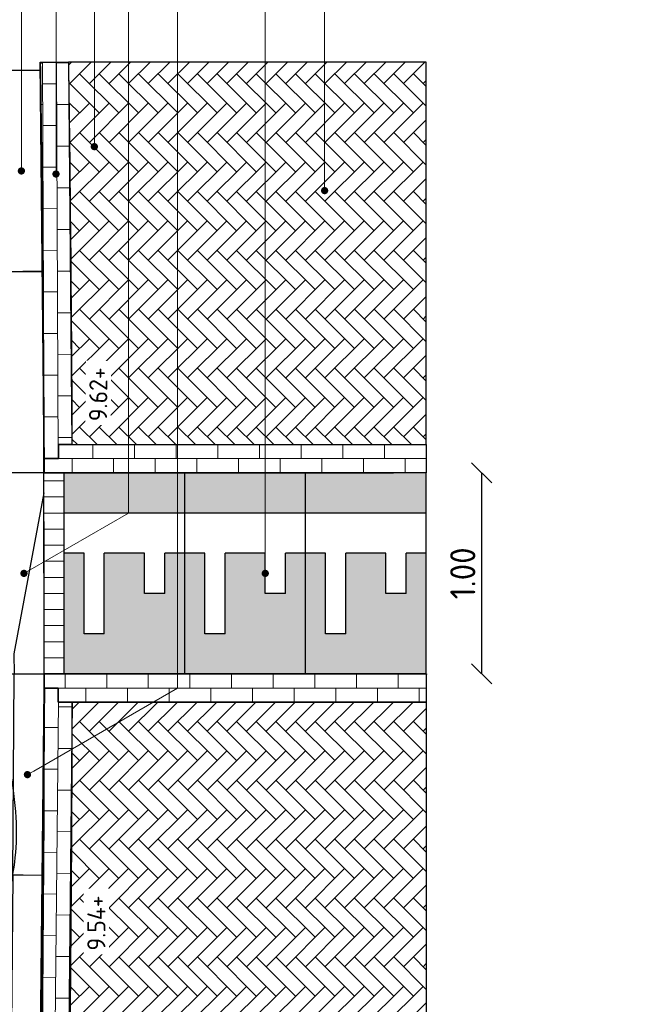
# Model space of a CAD drawing. Header units: metres. Extents: x -890 to 5635, y -951 to 6976.
# Tile 32 of 58: x 39.49 to 42.57, y 14.84 to 19.74. Entities that reach past the tile are written whole.
import ezdxf
from ezdxf import colors
from ezdxf.entities.mleader import LeaderData, LeaderLine
from ezdxf.math import Vec2, Vec3

# ---------------------------------------------------------------- set-up
doc = ezdxf.new("R2010")
doc.units = ezdxf.units.M
for name, color, linetype in [('N-WE-GR-BOOM_2e_grootte-S', 3, 'Continuous'), ('TB63_BOOM', 3, 'Continuous'), ('TM00_MAATVOERING', 1, 'Continuous')]:
    doc.layers.add(name, color=color, linetype=linetype)
for name, color, linetype, lineweight in [('N-WE-GR-GRAS-A', 11, 'Continuous', 13), ('N-WE-VH-DREMPEL_PREFAB_ELEMENT-S', 252, 'Continuous', 25), ('N-WE-VH-KANTOPSLUITING_GELEIDEBAND_50 200_250-S', 20, 'Continuous', 25), ('N-WE-VH-KANTOPSLUITING_OPSLUITBAND_200X200-G', 3, 'Continuous', 25), ('N-WE-VH-KANTOPSLUITING_VERLOOPBAND-S', 3, 'Continuous', 25), ('N-WE-VH-KANTOPSLUITING_VOORKANTBAND_GB_50x200-G', 3, 'Continuous', 25), ('N-WE-VH-KANTOPSLUITING_VOORKANTBAND_OB_200x200-G', 3, 'Continuous', 35), ('N-WE-VH-VERHARDING_BETONSTRAATSTEEN-A', 11, 'Continuous', 13), ('N-WE-VH-VERHARDING_BETONSTRAATSTEEN-G', 253, 'Continuous', 35), ('X-XX-AL-AANPIJLING-T18', 10, 'Continuous', 18), ('X-XX-AL-PEIL-T18', 10, 'Continuous', 18)]:
    doc.layers.add(name, color=color, linetype=linetype, lineweight=lineweight)
doc.layers.add('TL00_HULPLAAG', color=211, linetype='Continuous', plot=False)
doc.styles.add('NLCS-ISO', font='NLCS-ISO.ttf')
doc.styles.add('NLCS-ISO-M20-T50', font='NLCS-ISO.ttf', dxfattribs={"height": 0.1})
doc.styles.add('NLCS-ISO-M50-T18', font='NLCS-ISO.ttf', dxfattribs={"height": 0.09})
doc.dimstyles.new('NLCS RODOR-DIM-050', dxfattribs={"dimscale": 0.05, "dimtxt": 2.5, "dimasz": 2, "dimexe": 1.25, "dimexo": 0.625, "dimtad": 1, "dimzin": 1, "dimdsep": 46, "dimtxsty": 'NLCS-ISO', "dimblk": 'OBLIQUE', "dimcen": 0, "dimse1": 1, "dimse2": 1, "dimclrd": 256, "dimclre": 1, "dimclrt": 256, "dimadec": 0, "dimazin": 0, "dimtfac": 1, "dimtmove": 2, "dimatfit": 3, "dimfxl": 1, "dimtfill": 1, "dimtolj": 1, "dimtzin": 0, "dimlwd": -1, "dimlwe": -1, "dimarcsym": 0})
pattern_1 = [(135, (-1, 2), (-0.09758074, 7e-18), [0.276, -0.138]), (45, (-1.14637, 1.85363), (-0.09758074, 3e-17), [0.276, -0.138])]

# ---------------------------------------------------------------- blocks, each defined once
blk = doc.blocks.new('N-SVH-DREMPEL_PREFAB_1000X600')
h = blk.add_hatch(color=256)
h.dxf.hatch_style = 1
h.paths.add_polyline_path([(0.6, 1), (0, 1), (0, 0.8), (0.6, 0.8)])
h.paths.add_polyline_path([(0.4, 0.6), (0.2, 0.6), (0.2, 0.2), (0.1, 0.2), (0.1, 0.6), (0, 0.6), (0, 0), (0.6, 0), (0.6, 0.6), (0.5, 0.6), (0.5, 0.4), (0.4, 0.4)])
for p, q in [((0.6, 1), (0, 1)), ((0, 0), (0, 1)), ((0.6, 0), (0.6, 1)), ((0.6, 0.8), (0, 0.8)), ((0.1, 0.6), (0, 0.6)), ((0.1, 0.2), (0.1, 0.6)), ((0.2, 0.2), (0.2, 0.6)), ((0.4, 0.6), (0.2, 0.6)), ((0.4, 0.4), (0.4, 0.6)), ((0.5, 0.4), (0.5, 0.6)), ((0.6, 0.6), (0.5, 0.6)), ((0.5, 0.4), (0.4, 0.4)), ((0.2, 0.2), (0.1, 0.2)), ((0.6, 0), (0, 0))]:
    blk.add_line(p, q)
blk = doc.blocks.new('SVH-VERLOOPBAND_GELEIDEBAND 50 200X200 HD_OPSLUITBAND 200X200 HD_L1000_RECHTS-MM')
blk.add_lwpolyline([(0, 0), (1000, 0), (1000, 200), (0, 200)], close=True)
blk.add_lwpolyline([(900, 0), (100, 150), (0, 150)])
blk = doc.blocks.new('SB-BOOM19')
at = {"layer": 'TB63_BOOM', "linetype": 'Continuous'}
blk.add_circle((0, 0), 0.02, dxfattribs=at)
for centre, radius, start, end in [((0.095, -0.0002), 0.4778, 86.5891, 106.3683), ((0.1097, 0.2471), 0.2301, 38.2099, 86.5855), ((0.0203, -0.1229), 0.5914, 95.7743, 119.9478), ((0.1213, -0.0898), 0.5712, 106.3689, 124.4478), ((0.0083, -0.0042), 0.472, 51.5393, 95.7734), ((-0.108, 0.0998), 0.3344, 119.9475, 152.2845), ((0.6931, -0.9235), 1.5821, 124.4458, 130.3031), ((-0.22, -0.0124), 0.6496, 9.9831, 38.21), ((0.0238, 0.0153), 0.4471, 6.0223, 51.5393), ((-0.0365, -0.0633), 0.4542, 130.3005, 141.2454), ((0.2555, -0.0912), 0.745, 152.2851, 172.4004), ((-0.1609, 0.0365), 0.2946, 141.2444, 154.9906), ((0.2238, -0.1429), 0.7191, 154.9924, 163.7785), ((-0.2932, -0.0253), 0.724, 358.8883, 9.9834), ((-0.2601, -0.0021), 0.2152, 163.7797, 199.3828), ((-0.1026, 0.002), 0.5742, 350.2301, 6.0232), ((-0.1145, -0.0418), 0.3717, 172.3996, 201.0285), ((-0.2055, -0.027), 0.6362, 347.0493, 358.8877), ((0.3603, 0.2161), 0.8728, 199.3819, 216.8466), ((0.0664, -0.0271), 0.4027, 331.3474, 350.2303), ((0.1533, 0.0611), 0.6586, 201.0235, 207.8216), ((-0.0266, -0.0682), 0.4527, 316.7622, 347.0499), ((-0.0186, 0.0194), 0.4996, 296.8801, 331.348), ((0.0174, -0.0107), 0.5049, 207.8204, 215.5805), ((-0.1565, -0.1351), 0.2911, 215.5851, 243.3801), ((0.0953, 0.0175), 0.5417, 216.8467, 247.0462), ((-0.0043, -0.0892), 0.4221, 285.3686, 316.7631), ((0.0673, 0.3116), 0.7907, 243.3844, 260.1468), ((0.0075, -0.0323), 0.4417, 260.1457, 296.8807), ((0.0171, -0.1671), 0.3412, 247.0472, 285.3699)]:
    blk.add_arc(centre, radius, start, end, dxfattribs=at)
blk = doc.blocks.new('BOOM RODOR')
at = {"layer": 'TB63_BOOM', "xscale": 3, "yscale": 3}
blk.add_blockref('SB-BOOM19', (0, 0), dxfattribs=at)
blk = doc.blocks.new('SVH-GELEIDEBAND_50 200X250_L1000_HD-MM')
for p, q in [((0, 200), (1000, 200)), ((0, 0), (0, 200)), ((1000, 0), (1000, 200)), ((0, 150), (1000, 150)), ((0, 0), (1000, 0))]:
    blk.add_line(p, q)
blk = doc.blocks.new('_Oblique')
at = {"color": 0, "linetype": 'ByBlock', "lineweight": -2}
blk.add_line((-0.5, -0.5), (0.5, 0.5), dxfattribs=at)
blk = doc.blocks.new('*D32')
at = {"layer": 'Defpoints', "color": 0, "transparency": 16777216}
for p in [(41.5117, 17.4828), (41.5117, 16.4828), (41.7871, 16.4828)]:
    blk.add_point(p, dxfattribs=at)
at = {"layer": 'TM00_MAATVOERING', "transparency": 16777216}
blk.add_line((41.7871, 17.4828), (41.7871, 16.4828), dxfattribs=at)
at = {"layer": 'TM00_MAATVOERING', "transparency": 16777216, "xscale": 0.1, "yscale": 0.1, "zscale": 0.1}
for p, rotation in [((41.7871, 17.4828), 90), ((41.7871, 16.4828), 270)]:
    blk.add_blockref('_Oblique', p, dxfattribs=dict(at, rotation=rotation))
at = {"layer": 'TM00_MAATVOERING', "transparency": 16777216, "insert": (41.6933, 16.9828), "char_height": 0.125, "attachment_point": 5, "rotation": 90, "style": 'NLCS-ISO', "bg_fill": 3, "box_fill_scale": 1.1, "bg_fill_color": 256, "bg_fill_true_color": 13158600, "bg_fill_transparency": 0}
blk.add_mtext('\\A1;1.00', dxfattribs=at)
blk = doc.blocks.new('_Dot')
at = {"color": 0, "linetype": 'ByBlock', "lineweight": -2}
blk.add_line((-0.5, 0), (-1, 0), dxfattribs=at)
at = {"color": 0, "linetype": 'ByBlock', "const_width": 0.5}
blk.add_lwpolyline([(-0.25, 0, 1), (0.25, 0, 1)], format="xyb", close=True, dxfattribs=at)

msp = doc.modelspace()

# ---------------------------------------------------------------- hatches: boundary and pattern name
at = {"layer": 'N-WE-GR-GRAS-A'}
h = msp.add_hatch(dxfattribs=at)
h.set_pattern_fill('DF-KEPER', color=256, angle=135)
h.set_pattern_definition(pattern_1)
edge = h.paths.add_edge_path()
edge.add_arc((-157.8869, 16.733), 197.64, 0.257955, 0.809302, ccw=False)
edge.add_line((39.7511, 17.6228), (41.5117, 17.6228))
edge.add_line((41.5117, 17.6228), (41.5117, 19.5246))
edge.add_line((41.5117, 19.5246), (39.7334, 19.5246))
h = msp.add_hatch(dxfattribs=at)
h.set_pattern_fill('DF-KEPER', color=256, angle=135)
h.set_pattern_definition(pattern_1)
edge = h.paths.add_edge_path()
edge.add_arc((-158.7715, 16.7491), 198.5246, 358.901166, 359.882748)
edge.add_line((39.7527, 16.3428), (41.5117, 16.3428))
edge.add_line((41.5117, 16.3428), (41.5117, 12.942))
edge.add_line((41.5117, 12.942), (39.7166, 12.942))
h.paths.add_polyline_path([(39.9754, 15.0757), (39.9762, 15.4087), (39.7602, 15.4093), (39.7594, 15.0763)], flags=24)
at = {"layer": 'N-WE-VH-VERHARDING_BETONSTRAATSTEEN-A'}
h = msp.add_hatch(dxfattribs=at)
h.set_pattern_fill('AVH-BSS_DIKFORMAAT_HALFST', color=256, pattern_type=2)
h.set_pattern_definition([(0.258, (39.61333, 17.55381), (0.206532, 0.104431), [0.069, -0.069]), (90.258, (39.61333, 17.55381), (-0.0689993, -0.0003106), [])])
h.paths.add_polyline_path([(39.6133, 17.5542), (39.5933, 19.5246), (39.7334, 19.5246), (39.7511, 17.6228), (39.6833, 17.6228), (39.6833, 17.5542)])
h = msp.add_hatch(dxfattribs=at)
h.set_pattern_fill('AVH-BSS_DIKFORMAAT_HALFST', color=256, angle=90, pattern_type=2)
h.set_pattern_definition([(90, (39.75108, 17.62281), (-0.1035, 0.207), [0.069, -0.069]), (180, (39.751076, 17.62281), (-8e-18, -0.069), [])])
h.paths.add_polyline_path([(41.5117, 17.6228), (41.5117, 17.4828), (39.6133, 17.4842), (39.6133, 17.5542), (39.6833, 17.5542), (39.6833, 17.6228), (39.7511, 17.6228)])
h = msp.add_hatch(dxfattribs=at)
h.set_pattern_fill('AVH-BSS_DIKFORMAAT_HALFST', color=256, angle=90, pattern_type=2)
h.set_pattern_definition([(359.391957, (37.58839, -181.14729), (0.2080867, 0.101297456), [0.069, -0.069]), (89.391957, (37.58839, -181.14729), (-0.068996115, 0.000732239), [])])
h.paths.add_polyline_path([(39.6127, 16.4131), (39.5753, 12.942), (39.7166, 12.942), (39.751, 16.3457), (39.6833, 16.3451), (39.6827, 16.4137)])

# ---------------------------------------------------------------- linework, layer by layer
at = {"layer": 'N-WE-VH-KANTOPSLUITING_OPSLUITBAND_200X200-G', "linetype": 'ByBlock'}
for p, q in [((39.5938, 19.4848), (39.3938, 19.4825)), ((39.5933, 19.5246), (39.5938, 19.4848))]:
    msp.add_line(p, q, dxfattribs=at)
at = {"layer": 'N-WE-VH-KANTOPSLUITING_OPSLUITBAND_200X200-G', "linetype": 'ByBlock', "flags": 128}
for points in [[(39.4054, 18.4825), (39.3938, 19.4825), (39.5938, 19.4848), (39.6054, 18.4849)], [(39.4133, 17.4826), (39.4054, 18.4825), (39.6054, 18.4841), (39.6133, 17.4842)]]:
    msp.add_lwpolyline(points, close=True, dxfattribs=at)
at = {"layer": 'N-WE-VH-KANTOPSLUITING_VOORKANTBAND_GB_50x200-G', "flags": 128}
msp.add_lwpolyline([(39.5766, 12.942, 0.004462), (39.6129, 16.4828)], format="xyb", dxfattribs=at)
at = {"layer": 'N-WE-VH-KANTOPSLUITING_VOORKANTBAND_OB_200x200-G', "flags": 128}
msp.add_lwpolyline([(39.6117, 17.4828, 0.002585), (39.5933, 19.5246, 0.002585)], format="xyb", dxfattribs=at)
at = {"layer": 'N-WE-VH-VERHARDING_BETONSTRAATSTEEN-A', "ltscale": 0.1}
msp.add_line((41.5117, 17.6228), (39.682, 17.6228), dxfattribs=at)
at = {"layer": 'N-WE-VH-VERHARDING_BETONSTRAATSTEEN-A', "flags": 128}
for points in [[(39.8472, 17.9953), (39.8878, 17.9551), (39.9269, 17.9945)], [(39.6117, 17.4828), (39.6129, 16.4828)]]:
    msp.add_lwpolyline(points, dxfattribs=at)
at = {"layer": 'N-WE-VH-VERHARDING_BETONSTRAATSTEEN-A'}
msp.add_lwpolyline([(39.6133, 17.5228), (39.6116, 17.5228), (39.6117, 17.4428), (39.7117, 17.4429), (39.7117, 17.4841)], dxfattribs=at)
for points in [[(39.6118, 17.3628), (39.7118, 17.3629), (39.7117, 17.4429), (39.6117, 17.4428)], [(39.6119, 17.2828), (39.7119, 17.2829), (39.7118, 17.3629), (39.6118, 17.3628)], [(39.612, 17.2028), (39.712, 17.2029), (39.7119, 17.2829), (39.6119, 17.2828)], [(39.6121, 17.1228), (39.7121, 17.1229), (39.712, 17.2029), (39.612, 17.2028)], [(39.6122, 17.0428), (39.7122, 17.0429), (39.7121, 17.1229), (39.6121, 17.1228)], [(39.6123, 16.9628), (39.7123, 16.9629), (39.7122, 17.0429), (39.6122, 17.0428)], [(39.6124, 16.8828), (39.7124, 16.8829), (39.7123, 16.9629), (39.6123, 16.9628)], [(39.6125, 16.8028), (39.7125, 16.8029), (39.7124, 16.8829), (39.6124, 16.8828)], [(39.6126, 16.7228), (39.7126, 16.7229), (39.7125, 16.8029), (39.6125, 16.8028)], [(39.6127, 16.6428), (39.7127, 16.6429), (39.7126, 16.7229), (39.6126, 16.7228)], [(39.6128, 16.5628), (39.7128, 16.5629), (39.7127, 16.6429), (39.6127, 16.6428)], [(39.6129, 16.4828), (39.7129, 16.4829), (39.7128, 16.5629), (39.6128, 16.5628)]]:
    msp.add_lwpolyline(points, close=True, dxfattribs=at)
at = {"layer": 'N-WE-VH-VERHARDING_BETONSTRAATSTEEN-A', "ltscale": 0.1}
msp.add_arc((-157.8869, 16.733), 197.64, 0.257955, 0.809302, dxfattribs=at)
at = {"layer": 'N-WE-VH-VERHARDING_BETONSTRAATSTEEN-G', "flags": 128}
for points in [[(39.5933, 19.5246, -0.002585), (39.6117, 17.4828), (39.7117, 17.4828), (41.3486, 17.4828)], [(39.5766, 12.942, 0.004462), (39.6129, 16.4828), (39.7117, 16.4828), (41.3486, 16.4828)]]:
    msp.add_lwpolyline(points, format="xyb", dxfattribs=at)
at = {"layer": 'TL00_HULPLAAG', "flags": 128}
for points in [[(39.6133, 17.5542), (39.5933, 19.5246), (39.7334, 19.5246), (39.7511, 17.6228), (39.6833, 17.6228), (39.6833, 17.5542)], [(39.6127, 16.4128), (39.6827, 16.4124), (39.6827, 16.3428), (39.7527, 16.3428), (39.7166, 12.942), (39.5766, 12.942)]]:
    msp.add_lwpolyline(points, close=True, dxfattribs=at)

# ---------------------------------------------------------------- block references
at = {"layer": 'N-WE-GR-BOOM_2e_grootte-S', "rotation": 13.23284235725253}
msp.add_blockref('BOOM RODOR', (38.0552, 15.7302), dxfattribs=at)
at = {"layer": 'N-WE-VH-DREMPEL_PREFAB_ELEMENT-S'}
for p in [(39.7117, 16.4828), (40.3117, 16.4828), (40.9117, 16.4828)]:
    msp.add_blockref('N-SVH-DREMPEL_PREFAB_1000X600', p, dxfattribs=at)
at = {"layer": 'N-WE-VH-KANTOPSLUITING_GELEIDEBAND_50 200_250-S', "xscale": 0.000999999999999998, "yscale": 0.000999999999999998, "zscale": 0.000999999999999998}
for p, rotation in [((39.6078, 15.4814), 89.70969651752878), ((39.5989, 14.4814), 89.42088486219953)]:
    msp.add_blockref('SVH-GELEIDEBAND_50 200X250_L1000_HD-MM', p, dxfattribs=dict(at, rotation=rotation))
at = {"layer": 'N-WE-VH-KANTOPSLUITING_VERLOOPBAND-S', "xscale": 0.001, "yscale": 0.001, "zscale": 0.001, "rotation": 90.07246960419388}
msp.add_blockref('SVH-VERLOOPBAND_GELEIDEBAND 50 200X200 HD_OPSLUITBAND 200X200 HD_L1000_RECHTS-MM', (39.6129, 16.4828), dxfattribs=at)

# ---------------------------------------------------------------- leaders
at = {"layer": 'X-XX-AL-AANPIJLING-T18'}
ml = msp.add_multileader_mtext('Standard', dxfattribs=at)
ml.set_content('dubbele strek, betonstraatstenen, dikformaat, type: Keranova Rossa ', color=2, style='NLCS-ISO-M20-T50')
ml.set_leader_properties(color=256, linetype='ByLayer', lineweight=-1)
ml.set_arrow_properties(name='DOT')
ml.build(insert=Vec2(0, 0))
ml.multileader.update_dxf_attribs({"text_left_attachment_type": 3, "text_right_attachment_type": 5, "dogleg_length": 0.036, "arrow_head_size": 0.036})
ctx = ml.context
ctx.base_point, ctx.char_height, ctx.arrow_head_size, ctx.landing_gap_size, ctx.plane_origin, ctx.plane_x_axis, ctx.plane_y_axis = Vec3(39.6716, 20.0606), 0.09, 0.036, 0.045, Vec3(39.6716, 18.9683), Vec3(0, 1), Vec3(-1, 0)
ctx.left_attachment, ctx.right_attachment = 3, 5
notes = []
notes.append((ctx, [(0, (1, 1, 0), (39.6716, 20.0246), (0, 1), 0.036, [(0, [(39.6716, 18.9683)], 0, [])])]))
ctx.mtext.insert, ctx.mtext.text_direction, ctx.mtext.rotation, ctx.mtext.flow_direction = Vec3(39.6131, 20.1056), Vec3(0, 1), 1.570796, 5
ml = msp.add_multileader_mtext('Standard', dxfattribs=at)
ml.set_content('\\A1;pasmaken keperverband met kleine kepersteen en {\\H0.7x;\\S1#3;} en {\\H0.7x;\\S2#3;} passtenen', color=2, style='NLCS-ISO-M20-T50')
ml.set_leader_properties(color=256, linetype='ByLayer', lineweight=-1)
ml.set_arrow_properties(name='DOT')
ml.build(insert=Vec2(0, 0))
ml.multileader.update_dxf_attribs({"text_left_attachment_type": 3, "text_right_attachment_type": 5, "dogleg_length": 0.036, "arrow_head_size": 0.036})
ctx = ml.context
ctx.base_point, ctx.char_height, ctx.arrow_head_size, ctx.landing_gap_size, ctx.plane_origin, ctx.plane_x_axis, ctx.plane_y_axis = Vec3(39.8622, 20.0606), 0.09, 0.036, 0.045, Vec3(39.8622, 13.9273), Vec3(0, 1), Vec3(-1, 0)
ctx.left_attachment, ctx.right_attachment = 3, 5
notes.append((ctx, [(0, (1, 1, 0), (39.8622, 20.0246), (0, 1), 0.036, [(0, [(39.8622, 19.1045)], 0, [])])]))
ctx.mtext.insert, ctx.mtext.text_direction, ctx.mtext.rotation, ctx.mtext.flow_direction = Vec3(39.7677, 20.1056), Vec3(0, 1), 1.570796, 5
ml = msp.add_multileader_mtext('Standard', dxfattribs=at)
ml.set_content('betonstraatstenen, dikformaat, keperverband, type: Keranova Rossa ', color=2, style='NLCS-ISO-M20-T50')
ml.set_leader_properties(color=256, linetype='ByLayer', lineweight=-1)
ml.set_arrow_properties(name='DOT')
ml.build(insert=Vec2(0, 0))
ml.multileader.update_dxf_attribs({"text_left_attachment_type": 3, "text_right_attachment_type": 5, "dogleg_length": 0.036, "arrow_head_size": 0.036})
ctx = ml.context
ctx.base_point, ctx.char_height, ctx.arrow_head_size, ctx.landing_gap_size, ctx.plane_origin, ctx.plane_x_axis, ctx.plane_y_axis = Vec3(41.0067, 20.0606), 0.09, 0.036, 0.045, Vec3(41.0067, 18.886), Vec3(0, 1), Vec3(-1, 0)
ctx.left_attachment, ctx.right_attachment = 3, 5
notes.append((ctx, [(0, (1, 1, 0), (41.0067, 20.0246), (0, 1), 0.036, [(0, [(41.0067, 18.886)], 0, [])])]))
ctx.mtext.insert, ctx.mtext.text_direction, ctx.mtext.rotation, ctx.mtext.flow_direction = Vec3(40.9482, 20.1056), Vec3(0, 1), 1.570796, 5
ml = msp.add_multileader_mtext('Standard', dxfattribs=at)
ml.set_content('opsluitband 200x250 mm, kleur: grijs', color=2, style='NLCS-ISO-M20-T50')
ml.set_leader_properties(color=256, linetype='ByLayer', lineweight=-1)
ml.set_arrow_properties(name='DOT')
ml.build(insert=Vec2(0, 0))
ml.multileader.update_dxf_attribs({"text_left_attachment_type": 3, "text_right_attachment_type": 5, "dogleg_length": 0.036, "arrow_head_size": 0.036})
ctx = ml.context
ctx.base_point, ctx.char_height, ctx.arrow_head_size, ctx.landing_gap_size, ctx.plane_origin, ctx.plane_x_axis, ctx.plane_y_axis = Vec3(39.4996, 20.0606), 0.09, 0.036, 0.045, Vec3(39.4996, 18.9837), Vec3(0, 1), Vec3(-1, 0)
ctx.left_attachment, ctx.right_attachment = 3, 5
notes.append((ctx, [(0, (1, 1, 0), (39.4996, 20.0246), (0, 1), 0.036, [(0, [(39.4996, 18.9837)], 0, [])])]))
ctx.mtext.insert, ctx.mtext.text_direction, ctx.mtext.rotation, ctx.mtext.flow_direction = Vec3(39.4411, 20.1056), Vec3(0, 1), 1.570796, 5
for ctx, leaders in notes:
    for number, flags, end, landing, length, lines in leaders:
        leader = LeaderData()
        leader.index, (leader.has_last_leader_line, leader.has_dogleg_vector, leader.attachment_direction) = number, flags
        leader.last_leader_point, leader.dogleg_vector, leader.dogleg_length = Vec3(end), Vec3(landing), length
        for number, points, colour, breaks in lines:
            line = LeaderLine()
            line.index, line.vertices, line.color, line.breaks = number, Vec3.list(points), colors.encode_raw_color(colour), breaks
            leader.lines.append(line)
        ctx.leaders.append(leader)

# ---------------------------------------------------------------- next in the draw order: texts
at = {"layer": 'X-XX-AL-PEIL-T18', "char_height": 0.09, "attachment_point": 1, "style": 'NLCS-ISO-M50-T18', "bg_fill": 3, "box_fill_scale": 1.2, "bg_fill_color": 256, "bg_fill_transparency": 0}
for s, insert, width, rotation in [('9.62+', (39.8354, 17.7398), 0.28227, 89.4059), ('9.54+', (39.827, 15.1076), 0.289892, 89.8568)]:
    msp.add_mtext(s, dxfattribs=dict(at, insert=insert, width=width, rotation=rotation))

# ---------------------------------------------------------------- next in the draw order: dimensions: what is measured, and where the dimension line sits
at = {"layer": 'TM00_MAATVOERING'}
dim = msp.add_aligned_dim(p1=(41.5117, 17.4828), p2=(41.5117, 16.4828), distance=0.2754, dimstyle='NLCS RODOR-DIM-050', dxfattribs=at)
dim.commit()
dim.dimension.update_dxf_attribs({"geometry": '*D32', "text_midpoint": (41.6933, 16.9828)})

# ---------------------------------------------------------------- next in the draw order: hatches: boundary and pattern name
at = {"layer": 'N-WE-VH-VERHARDING_BETONSTRAATSTEEN-A'}
h = msp.add_hatch(dxfattribs=at)
h.set_pattern_fill('AVH-BSS_DIKFORMAAT_HALFST', color=256, angle=90, pattern_type=2)
h.set_pattern_definition([(90, (39.61291, 16.48137), (-0.1035, 0.207), [0.069, -0.069]), (180, (39.612906, 16.48137), (-3e-10, -0.069), [])])
h.paths.add_polyline_path([(41.5117, 16.3428), (41.5162, 16.4828), (39.6129, 16.4814), (39.6127, 16.4128), (39.6827, 16.4124), (39.6827, 16.3428), (39.7527, 16.3428)])

# ---------------------------------------------------------------- next in the draw order: linework, layer by layer
msp.add_circle((74.4072, 12.7269), 964.0442)
at = {"layer": 'TL00_HULPLAAG', "flags": 128}
msp.add_lwpolyline([(39.7334, 19.5246, -0.002406), (39.7511, 17.6228), (41.5117, 17.6228), (41.5117, 19.5246)], format="xyb", close=True, dxfattribs=at)
for points in [[(41.5117, 17.6228), (41.5117, 17.4828), (39.6133, 17.4842), (39.6133, 17.5542), (39.6833, 17.5542), (39.6833, 17.6228), (39.7511, 17.6228), (41.5117, 17.6228)], [(39.7527, 16.3428), (39.6827, 16.3428), (39.6827, 16.4128), (39.6127, 16.4128), (39.6129, 16.4828), (41.5117, 16.4828), (41.5117, 16.3428)]]:
    msp.add_lwpolyline(points, close=True, dxfattribs=at)
msp.add_lwpolyline([(39.7166, 12.942, 0.004283), (39.7527, 16.3428), (41.5117, 16.3428), (41.5117, 12.942), (39.7166, 12.942)], format="xyb", dxfattribs=at)

# ---------------------------------------------------------------- next in the draw order: leaders
at = {"layer": 'X-XX-AL-AANPIJLING-T18'}
ml = msp.add_multileader_mtext('Standard', dxfattribs=at)
ml.set_content('verloopband geleideband 50/200x250 mm naar opsluitband 200x200 mm, kleur: grijs', color=2, style='NLCS-ISO-M20-T50')
ml.set_leader_properties(color=256, linetype='ByLayer', lineweight=-1)
ml.set_arrow_properties(name='DOT')
ml.build(insert=Vec2(0, 0))
ml.multileader.update_dxf_attribs({"text_left_attachment_type": 3, "text_right_attachment_type": 5, "dogleg_length": 0.036, "arrow_head_size": 0.036})
ctx = ml.context
ctx.base_point, ctx.char_height, ctx.arrow_head_size, ctx.landing_gap_size, ctx.plane_origin, ctx.plane_x_axis, ctx.plane_y_axis = Vec3(40.0321, 20.0606), 0.09, 0.036, 0.045, Vec3(39.5123, 16.9827), Vec3(0, 1), Vec3(-1, 0)
ctx.left_attachment, ctx.right_attachment = 3, 5
notes = []
notes.append((ctx, [(0, (1, 1, 0), (40.0321, 17.2828), (0, 1), 2.7778, [(0, [(39.5123, 16.9827)], 0, [])])]))
ctx.mtext.insert, ctx.mtext.text_direction, ctx.mtext.rotation, ctx.mtext.flow_direction = Vec3(39.9736, 20.1056), Vec3(0, 1), 1.570796, 5
ml = msp.add_multileader_mtext('Standard', dxfattribs=at)
ml.set_content('prefab drempelelement, sinusvormig, 1000x600 mm, hoogte 80 mm, kleur: zwart/wit', color=2, style='NLCS-ISO-M20-T50')
ml.set_leader_properties(color=256, linetype='ByLayer', lineweight=-1)
ml.set_arrow_properties(name='DOT')
ml.build(insert=Vec2(0, 0))
ml.multileader.update_dxf_attribs({"text_left_attachment_type": 3, "text_right_attachment_type": 5, "dogleg_length": 0.036, "arrow_head_size": 0.036})
ctx = ml.context
ctx.base_point, ctx.char_height, ctx.arrow_head_size, ctx.landing_gap_size, ctx.plane_origin, ctx.plane_x_axis, ctx.plane_y_axis = Vec3(40.7117, 20.0606), 0.09, 0.036, 0.045, Vec3(40.7117, 16.9828), Vec3(0, 1), Vec3(-1, 0)
ctx.left_attachment, ctx.right_attachment = 3, 5
notes.append((ctx, [(0, (1, 1, 0), (40.7117, 20.0246), (0, 1), 0.036, [(0, [(40.7117, 16.9828)], 0, [])])]))
ctx.mtext.insert, ctx.mtext.text_direction, ctx.mtext.rotation, ctx.mtext.flow_direction = Vec3(40.6532, 20.1056), Vec3(0, 1), 1.570796, 5
ml = msp.add_multileader_mtext('Standard', dxfattribs=at)
ml.set_content('dubbele strek, betonstraatstenen, dikformaat, type: Keranova Ocra', color=2, style='NLCS-ISO-M20-T50')
ml.set_leader_properties(color=256, linetype='ByLayer', lineweight=-1)
ml.set_arrow_properties(name='DOT')
ml.build(insert=Vec2(0, 0))
ml.multileader.update_dxf_attribs({"text_left_attachment_type": 3, "text_right_attachment_type": 5, "dogleg_length": 0.036, "arrow_head_size": 0.036})
ctx = ml.context
ctx.base_point, ctx.char_height, ctx.arrow_head_size, ctx.landing_gap_size, ctx.plane_origin, ctx.plane_x_axis, ctx.plane_y_axis = Vec3(38.9454, 20.0606), 0.09, 0.036, 0.045, Vec3(38.9454, 14.9108), Vec3(0, 1), Vec3(-1, 0)
ctx.left_attachment, ctx.right_attachment = 3, 5
notes.append((ctx, [(0, (1, 1, 0), (38.9454, 20.0246), (0, 1), 0.036, [(0, [(38.9454, 14.9108)], 0, [])])]))
ctx.mtext.insert, ctx.mtext.text_direction, ctx.mtext.rotation, ctx.mtext.flow_direction = Vec3(38.8869, 20.1056), Vec3(0, 1), 1.570796, 5
ml = msp.add_multileader_mtext('Standard', dxfattribs=at)
ml.set_content('geleideband 50/200x250 mm, kleur: grijs', color=2, style='NLCS-ISO-M20-T50')
ml.set_leader_properties(color=256, linetype='ByLayer', lineweight=-1)
ml.set_arrow_properties(name='DOT')
ml.build(insert=Vec2(0, 0))
ml.multileader.update_dxf_attribs({"text_left_attachment_type": 3, "text_right_attachment_type": 5, "dogleg_length": 0.036, "arrow_head_size": 0.036})
ctx = ml.context
ctx.base_point, ctx.char_height, ctx.arrow_head_size, ctx.landing_gap_size, ctx.plane_origin, ctx.plane_x_axis, ctx.plane_y_axis = Vec3(40.2754, 20.0606), 0.09, 0.036, 0.045, Vec3(39.5296, 15.9821), Vec3(0, 1), Vec3(-1, 0)
ctx.left_attachment, ctx.right_attachment = 3, 5
notes.append((ctx, [(0, (1, 1, 0), (40.2754, 16.4128), (0, 1), 3.6478, [(0, [(39.5296, 15.9821)], 0, [])])]))
ctx.mtext.insert, ctx.mtext.text_direction, ctx.mtext.rotation, ctx.mtext.flow_direction = Vec3(40.2169, 20.1056), Vec3(0, 1), 1.570796, 5
for ctx, leaders in notes:
    for number, flags, end, landing, length, lines in leaders:
        leader = LeaderData()
        leader.index, (leader.has_last_leader_line, leader.has_dogleg_vector, leader.attachment_direction) = number, flags
        leader.last_leader_point, leader.dogleg_vector, leader.dogleg_length = Vec3(end), Vec3(landing), length
        for number, points, colour, breaks in lines:
            line = LeaderLine()
            line.index, line.vertices, line.color, line.breaks = number, Vec3.list(points), colors.encode_raw_color(colour), breaks
            leader.lines.append(line)
        ctx.leaders.append(leader)

doc.saveas('drawing.dxf')
